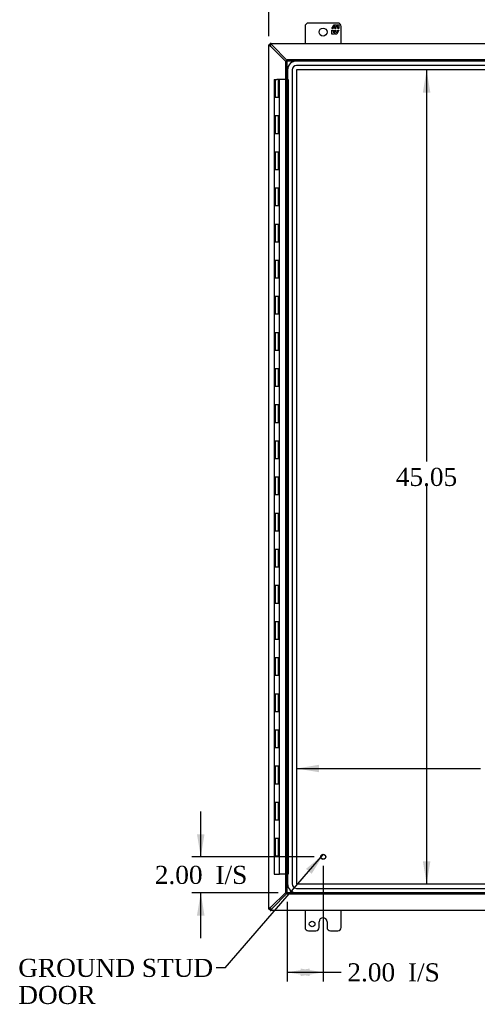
# Model space of a CAD drawing. Header units: inches. Extents: x 9 to 238, y 4 to 159.
# Tile 3 of 10: x 49 to 75, y 45 to 100. Entities that reach past the tile are written whole.
import ezdxf
from ezdxf.enums import TextEntityAlignment as Align

# ---------------------------------------------------------------- set-up
doc = ezdxf.new("R2010")
doc.units = ezdxf.units.IN
doc.header["$MEASUREMENT"] = 0
for name, color, linetype in [('COM48466', 7, 'CONTINUOUS'), ('COM70219', 7, 'CONTINUOUS'), ('COM70236-4', 7, 'CONTINUOUS'), ('COM71782-4', 7, 'CONTINUOUS'), ('DEFAULT', 7, 'CONTINUOUS'), ('FET07710', 7, 'CONTINUOUS'), ('HNG10620-44B', 7, 'CONTINUOUS'), ('HNG10620-44C', 7, 'CONTINUOUS'), ('STD21878', 7, 'CONTINUOUS')]:
    doc.layers.add(name, color=color, linetype=linetype)
doc.styles.add('SEACAD_TIMES_NEW_ROMAN', font='times.ttf')

# ---------------------------------------------------------------- blocks, each defined once
blk = doc.blocks.new('SEANNOT_GROUP2')
at = {"layer": 'DEFAULT', "linetype": 'Continuous'}
blk.add_hatch(color=136, dxfattribs=at).paths.add_polyline_path([(65.608, 52.525), (66.27, 53.606), (65.293, 52.798)])
at = {"layer": 'DEFAULT', "color": 136, "linetype": 'Continuous'}
blk.add_line((60.813, 47.319), (60.313, 47.319), dxfattribs=at)
blk.add_lwpolyline([(60.813, 47.319), (66.27, 53.606)], dxfattribs=at)
at = {"layer": 'DEFAULT', "color": 136, "linetype": 'Continuous', "style": 'SEACAD_TIMES_NEW_ROMAN'}
for s, p in [('GROUND STUD', (49.37, 47.819)), ('DOOR', (49.37, 46.319))]:
    blk.add_text(s, height=1, dxfattribs=at).set_placement(p, align=Align.TOP_LEFT)
blk = doc.blocks.new('GDIMGGROUP1')
at = {"layer": 'DEFAULT', "linetype": 'Continuous'}
for points in [[(59.26, 54.717), (59.469, 53.467), (59.677, 54.717)], [(59.26, 50.217), (59.677, 50.217), (59.469, 51.467)]]:
    blk.add_hatch(color=136, dxfattribs=at).paths.add_polyline_path(points)
at = {"layer": 'DEFAULT', "color": 136, "linetype": 'Continuous'}
for p, q in [((59.469, 53.467), (59.469, 55.967)), ((65.749, 53.467), (58.969, 53.467)), ((63.749, 51.467), (58.969, 51.467)), ((59.469, 48.967), (59.469, 51.467))]:
    blk.add_line(p, q, dxfattribs=at)
at = {"layer": 'DEFAULT', "color": 136, "linetype": 'Continuous', "style": 'SEACAD_TIMES_NEW_ROMAN'}
for s, p in [('2.00', (56.927, 52.967)), ('I/S', (60.281, 52.967))]:
    blk.add_text(s, height=1, dxfattribs=at).set_placement(p, align=Align.TOP_LEFT)
blk = doc.blocks.new('GDIMGGROUP15')
at = {"layer": 'DEFAULT', "linetype": 'Continuous'}
for points in [[(65.499, 46.863), (65.499, 47.28), (64.249, 47.072)], [(64.999, 46.863), (66.249, 47.072), (64.999, 47.28)]]:
    blk.add_hatch(color=136, dxfattribs=at).paths.add_polyline_path(points)
at = {"layer": 'DEFAULT', "color": 136, "linetype": 'Continuous'}
for p, q in [((66.249, 52.967), (66.249, 46.572)), ((64.249, 50.967), (64.249, 46.572)), ((64.249, 47.072), (66.732, 47.072)), ((66.732, 47.072), (67.232, 47.072))]:
    blk.add_line(p, q, dxfattribs=at)
at = {"layer": 'DEFAULT', "color": 136, "linetype": 'Continuous', "style": 'SEACAD_TIMES_NEW_ROMAN'}
for s, p in [('2.00', (67.582, 47.572)), ('I/S', (70.936, 47.572))]:
    blk.add_text(s, height=1, dxfattribs=at).set_placement(p, align=Align.TOP_LEFT)
blk = doc.blocks.new('GDIMGGROUP21')
at = {"layer": 'DEFAULT', "linetype": 'Continuous'}
for points in [[(64.49, 103.327), (63.24, 103.119), (64.49, 102.911)], [(97.99, 103.327), (97.99, 102.911), (99.24, 103.119)]]:
    blk.add_hatch(color=136, dxfattribs=at).paths.add_polyline_path(points)
at = {"layer": 'DEFAULT', "color": 136, "linetype": 'Continuous'}
for p, q in [((63.24, 98.896), (63.24, 103.619)), ((99.24, 98.896), (99.24, 103.619)), ((79.184, 103.119), (63.24, 103.119)), ((99.24, 103.119), (83.296, 103.119))]:
    blk.add_line(p, q, dxfattribs=at)
at = {"layer": 'DEFAULT', "color": 136, "linetype": 'Continuous', "style": 'SEACAD_TIMES_NEW_ROMAN'}
blk.add_text('36.00', height=1, dxfattribs=at).set_placement((79.534, 103.619), align=Align.TOP_LEFT)
blk = doc.blocks.new('GDIMGGROUP24')
at = {"layer": 'DEFAULT', "linetype": 'Continuous'}
for points in [[(72.177, 95.774), (71.968, 97.024), (71.76, 95.774)], [(72.177, 53.22), (71.76, 53.22), (71.968, 51.97)]]:
    blk.add_hatch(color=136, dxfattribs=at).paths.add_polyline_path(points)
at = {"layer": 'DEFAULT', "color": 136, "linetype": 'Continuous'}
for p, q in [((71.968, 97.024), (71.968, 75.347)), ((71.968, 73.997), (71.968, 51.97))]:
    blk.add_line(p, q, dxfattribs=at)
at = {"layer": 'DEFAULT', "color": 136, "linetype": 'Continuous', "style": 'SEACAD_TIMES_NEW_ROMAN'}
blk.add_text('45.05', height=1, dxfattribs=at).set_placement((70.262, 74.997), align=Align.TOP_LEFT)
blk = doc.blocks.new('GDIMGGROUP25')
at = {"layer": 'DEFAULT', "linetype": 'Continuous'}
for points in [[(66.019, 58.147), (66.019, 58.563), (64.769, 58.355)], [(87.999, 58.147), (89.249, 58.355), (87.999, 58.563)]]:
    blk.add_hatch(color=136, dxfattribs=at).paths.add_polyline_path(points)
at = {"layer": 'DEFAULT', "color": 136, "linetype": 'Continuous'}
for p, q in [((64.769, 58.355), (74.953, 58.355)), ((79.065, 58.355), (89.249, 58.355))]:
    blk.add_line(p, q, dxfattribs=at)
at = {"layer": 'DEFAULT', "color": 136, "linetype": 'Continuous', "style": 'SEACAD_TIMES_NEW_ROMAN'}
blk.add_text('24.48', height=1, dxfattribs=at).set_placement((75.303, 58.855), align=Align.TOP_LEFT)

msp = doc.modelspace()

# ---------------------------------------------------------------- linework, layer by layer
at = {"layer": 'COM48466', "color": 7}
for p, q in [((63.24, 98.425), (63.312, 98.425)), ((63.24, 98.425), (63.24, 98.396)), ((63.24, 50.599), (63.24, 98.396)), ((63.312, 98.396), (63.24, 98.396)), ((63.312, 98.425), (63.312, 98.396)), ((63.348, 98.32), (63.329, 98.353)), ((63.348, 98.32), (64.177, 97.498)), ((63.348, 50.674), (64.177, 51.496)), ((63.24, 50.569), (63.24, 50.599)), ((63.312, 50.599), (63.24, 50.599)), ((63.24, 50.569), (63.312, 50.569)), ((63.312, 50.569), (63.312, 50.599)), ((63.329, 50.642), (63.348, 50.674))]:
    msp.add_line(p, q, dxfattribs=at)
for centre, start, end in [((63.758, 99.118), 238.5398, 242.806), ((63.758, 49.876), 117.194, 121.4601)]:
    msp.add_arc(centre, 0.898, start, end, dxfattribs=at)
for points, knots in [([(63.29, 98.353), (63.288, 98.354), (63.285, 98.356), (63.28, 98.359), (63.275, 98.362), (63.271, 98.365), (63.266, 98.368), (63.262, 98.371), (63.258, 98.374), (63.254, 98.377), (63.248, 98.382), (63.244, 98.386), (63.242, 98.39), (63.24, 98.393), (63.24, 98.395), (63.24, 98.396)], [0, 0, 0, 0, 0.058508, 0.117588, 0.177234, 0.23744, 0.298196, 0.359495, 0.421327, 0.483683, 0.609872, 0.738031, 0.824554, 0.911887, 1, 1, 1, 1]), ([(63.329, 98.353), (63.327, 98.357), (63.324, 98.361), (63.32, 98.369), (63.319, 98.373), (63.316, 98.38), (63.314, 98.383), (63.313, 98.39), (63.312, 98.393), (63.312, 98.396)], [0, 0, 0, 0, 0.25, 0.25, 0.5, 0.5, 0.75, 0.75, 1, 1, 1, 1]), ([(63.24, 50.599), (63.24, 50.599), (63.24, 50.601), (63.241, 50.603), (63.242, 50.605), (63.243, 50.607), (63.245, 50.609), (63.247, 50.611), (63.249, 50.613), (63.252, 50.616), (63.256, 50.619), (63.262, 50.623), (63.271, 50.629), (63.28, 50.635), (63.287, 50.639), (63.29, 50.642)], [0, 0, 0, 0, 0.058839, 0.117335, 0.175479, 0.233264, 0.290679, 0.347718, 0.404373, 0.460635, 0.516498, 0.640635, 0.762642, 0.882451, 1, 1, 1, 1]), ([(63.312, 50.599), (63.312, 50.602), (63.313, 50.605), (63.314, 50.611), (63.316, 50.614), (63.319, 50.622), (63.32, 50.625), (63.324, 50.633), (63.327, 50.637), (63.329, 50.642)], [0, 0, 0, 0, 0.25, 0.25, 0.5, 0.5, 0.75, 0.75, 1, 1, 1, 1])]:
    msp.add_open_spline(points, degree=3, knots=knots, dxfattribs=at)
at = {"layer": 'COM70219', "color": 7}
for p, q in [((64.27, 97.023), (64.27, 51.971)), ((64.271, 97.023), (64.271, 51.971)), ((64.52, 97.023), (64.52, 51.971)), ((64.769, 97.023), (64.769, 51.971)), ((97.766, 97.523), (64.77, 97.523)), ((97.766, 97.522), (64.77, 97.522)), ((97.766, 97.273), (64.77, 97.273)), ((97.766, 97.024), (64.77, 97.024)), ((64.77, 97.023), (64.77, 51.971)), ((97.766, 97.023), (64.77, 97.023)), ((64.77, 51.971), (97.766, 51.971)), ((64.77, 51.97), (97.766, 51.97)), ((64.77, 51.721), (97.766, 51.721)), ((64.77, 51.472), (97.766, 51.472)), ((64.77, 51.471), (97.766, 51.471))]:
    msp.add_line(p, q, dxfattribs=at)
for centre, radius, start, end in [((64.77, 97.023), 0.5, 90, 180), ((64.77, 97.023), 0.499, 90, 180), ((64.77, 97.023), 0.25, 90, 180), ((64.77, 97.023), 0.001, 90, 180), ((64.77, 51.971), 0.5, 180, 270), ((64.77, 51.971), 0.499, 180, 270), ((64.77, 51.971), 0.25, 180, 270), ((64.77, 51.971), 0.001, 180, 270)]:
    msp.add_arc(centre, radius, start, end, dxfattribs=at)
at = {"layer": 'COM70236-4', "color": 7}
for p, q in [((63.312, 98.425), (63.312, 98.497)), ((63.342, 98.497), (63.312, 98.497)), ((63.342, 98.425), (63.312, 98.425)), ((63.342, 98.425), (63.342, 98.497)), ((63.342, 98.497), (99.139, 98.497)), ((63.417, 98.389), (63.385, 98.409)), ((64.249, 97.55), (63.417, 98.389)), ((63.417, 50.605), (64.249, 51.445)), ((63.312, 50.569), (63.312, 50.497)), ((63.312, 50.569), (63.342, 50.569)), ((63.312, 50.497), (63.342, 50.497)), ((63.342, 50.569), (63.342, 50.497)), ((99.139, 50.497), (63.342, 50.497)), ((63.385, 50.586), (63.417, 50.605))]:
    msp.add_line(p, q, dxfattribs=at)
for centre, start, end in [((62.59, 97.963), 27.2703, 31.3838), ((62.59, 51.032), 328.6162, 332.7296)]:
    msp.add_arc(centre, 0.931, start, end, dxfattribs=at)
for points, knots in [([(63.385, 98.447), (63.38, 98.454), (63.376, 98.461), (63.368, 98.473), (63.365, 98.478), (63.358, 98.487), (63.354, 98.491), (63.348, 98.496), (63.345, 98.497), (63.342, 98.497)], [0, 0, 0, 0, 0.25, 0.25, 0.5, 0.5, 0.75, 0.75, 1, 1, 1, 1]), ([(63.385, 98.409), (63.383, 98.409), (63.38, 98.411), (63.375, 98.414), (63.37, 98.416), (63.366, 98.418), (63.361, 98.42), (63.356, 98.422), (63.351, 98.424), (63.346, 98.425), (63.343, 98.425), (63.342, 98.425)], [0, 0, 0, 0, 0.10632, 0.211245, 0.314764, 0.41687, 0.517562, 0.641426, 0.7631, 0.88261, 1, 1, 1, 1]), ([(63.342, 50.569), (63.343, 50.569), (63.345, 50.569), (63.348, 50.57), (63.351, 50.57), (63.354, 50.571), (63.358, 50.573), (63.362, 50.574), (63.367, 50.576), (63.372, 50.579), (63.378, 50.582), (63.383, 50.585), (63.385, 50.586)], [0, 0, 0, 0, 0.078044, 0.157022, 0.236947, 0.317833, 0.399688, 0.482519, 0.608583, 0.736857, 0.867336, 1, 1, 1, 1]), ([(63.342, 50.497), (63.345, 50.497), (63.348, 50.499), (63.354, 50.504), (63.358, 50.507), (63.365, 50.516), (63.368, 50.522), (63.376, 50.534), (63.38, 50.54), (63.385, 50.547)], [0, 0, 0, 0, 0.25, 0.25, 0.5, 0.5, 0.75, 0.75, 1, 1, 1, 1])]:
    msp.add_open_spline(points, degree=3, knots=knots, dxfattribs=at)
at = {"layer": 'COM71782-4', "color": 7}
for p, q in [((64.249, 97.6), (64.249, 97.528)), ((64.249, 97.6), (98.293, 97.6)), ((64.177, 97.528), (64.249, 97.528)), ((64.177, 51.467), (64.177, 97.528)), ((64.249, 97.528), (98.293, 97.528)), ((64.249, 97.528), (64.285, 97.492)), ((64.249, 51.467), (64.249, 97.528)), ((64.249, 97.528), (64.285, 97.492)), ((64.177, 51.467), (64.249, 51.467)), ((64.249, 51.467), (64.285, 51.503)), ((64.249, 51.467), (64.285, 51.503)), ((98.293, 51.467), (64.249, 51.467)), ((64.249, 51.395), (64.249, 51.467)), ((98.293, 51.395), (64.249, 51.395))]:
    msp.add_line(p, q, dxfattribs=at)
at = {"layer": 'FET07710', "color": 7}
for p, q in [((65.24, 99.435), (65.24, 98.497)), ((67.053, 99.622), (65.428, 99.622)), ((66.73, 99.317), (66.852, 99.529)), ((66.794, 99.317), (66.73, 99.317)), ((66.73, 99.007), (66.73, 99.22)), ((66.73, 99.22), (66.794, 99.22)), ((66.893, 99.423), (66.794, 99.423)), ((66.794, 99.423), (66.794, 99.317)), ((66.794, 99.22), (66.794, 99.114)), ((66.852, 99.529), (66.962, 99.529)), ((66.893, 99.317), (66.893, 99.423)), ((66.952, 99.317), (66.893, 99.317)), ((66.893, 99.114), (66.893, 99.22)), ((66.893, 99.22), (66.952, 99.22)), ((67.051, 99.423), (66.952, 99.423)), ((66.952, 99.423), (66.952, 99.317)), ((66.952, 99.22), (66.952, 99.114)), ((66.962, 99.529), (66.962, 99.452)), ((66.962, 99.452), (67.006, 99.529)), ((67.115, 99.22), (66.993, 99.007)), ((67.006, 99.529), (67.115, 99.529)), ((67.051, 99.317), (67.051, 99.423)), ((67.115, 99.317), (67.051, 99.317)), ((67.051, 99.114), (67.051, 99.22)), ((67.051, 99.22), (67.115, 99.22)), ((67.115, 99.529), (67.115, 99.317)), ((67.24, 98.497), (67.24, 99.435)), ((66.839, 99.007), (66.73, 99.007)), ((66.794, 99.114), (66.893, 99.114)), ((66.884, 99.085), (66.839, 99.007)), ((66.884, 99.007), (66.884, 99.085)), ((66.993, 99.007), (66.884, 99.007)), ((66.952, 99.114), (67.051, 99.114)), ((65.24, 50.497), (65.24, 49.56)), ((67.24, 49.56), (67.24, 50.497)), ((66.022, 49.56), (66.022, 49.872)), ((66.24, 50.09), (66.24, 50.09)), ((66.458, 49.872), (66.458, 49.56)), ((65.428, 49.372), (65.834, 49.372)), ((66.646, 49.372), (67.053, 49.372))]:
    msp.add_line(p, q, dxfattribs=at)
for centre, radius in [((66.24, 99.122), 0.219), ((65.631, 49.747), 0.156)]:
    msp.add_circle(centre, radius, dxfattribs=at)
for centre, radius, start, end in [((65.428, 99.435), 0.187, 90, 180), ((67.053, 99.435), 0.188, 0, 90), ((66.24, 49.872), 0.218, 90, 180), ((66.24, 49.872), 0.218, 0, 90), ((65.428, 49.56), 0.188, 180, 270), ((65.834, 49.56), 0.188, 270, 0), ((66.646, 49.56), 0.188, 180, 270), ((67.053, 49.56), 0.188, 270, 0)]:
    msp.add_arc(centre, radius, start, end, dxfattribs=at)
at = {"layer": 'HNG10620-44B', "color": 7}
for p, q in [((63.679, 95.497), (63.525, 95.497)), ((63.525, 95.497), (63.525, 94.497)), ((63.525, 94.497), (63.679, 94.497)), ((63.679, 93.497), (63.525, 93.497)), ((63.525, 93.497), (63.525, 92.497)), ((63.525, 92.497), (63.679, 92.497)), ((63.679, 91.497), (63.525, 91.497)), ((63.525, 91.497), (63.525, 90.497)), ((63.525, 90.497), (63.679, 90.497)), ((63.679, 89.497), (63.525, 89.497)), ((63.525, 89.497), (63.525, 88.497)), ((63.525, 88.497), (63.679, 88.497)), ((63.679, 87.497), (63.525, 87.497)), ((63.525, 87.497), (63.525, 86.497)), ((63.525, 86.497), (63.679, 86.497)), ((63.679, 85.497), (63.525, 85.497)), ((63.525, 85.497), (63.525, 84.497)), ((63.525, 84.497), (63.679, 84.497)), ((63.679, 83.497), (63.525, 83.497)), ((63.525, 83.497), (63.525, 82.497)), ((63.525, 82.497), (63.679, 82.497)), ((63.679, 81.497), (63.525, 81.497)), ((63.525, 81.497), (63.525, 80.497)), ((63.525, 80.497), (63.679, 80.497)), ((63.679, 79.497), (63.525, 79.497)), ((63.525, 79.497), (63.525, 78.497)), ((63.525, 78.497), (63.679, 78.497)), ((63.679, 77.497), (63.525, 77.497)), ((63.525, 77.497), (63.525, 76.497)), ((63.525, 76.497), (63.679, 76.497)), ((63.679, 75.497), (63.525, 75.497)), ((63.525, 75.497), (63.525, 74.497)), ((63.525, 74.497), (63.679, 74.497)), ((63.679, 73.497), (63.525, 73.497)), ((63.525, 73.497), (63.525, 72.497)), ((63.525, 72.497), (63.679, 72.497)), ((63.679, 71.497), (63.525, 71.497)), ((63.525, 71.497), (63.525, 70.497)), ((63.525, 70.497), (63.679, 70.497)), ((63.679, 69.497), (63.525, 69.497)), ((63.525, 69.497), (63.525, 68.497)), ((63.525, 68.497), (63.679, 68.497)), ((63.679, 67.497), (63.525, 67.497)), ((63.525, 67.497), (63.525, 66.497)), ((63.525, 66.497), (63.679, 66.497)), ((63.679, 65.497), (63.525, 65.497)), ((63.525, 65.497), (63.525, 64.497)), ((63.525, 64.497), (63.679, 64.497)), ((63.679, 63.497), (63.525, 63.497)), ((63.525, 63.497), (63.525, 62.497)), ((63.525, 62.497), (63.679, 62.497)), ((63.679, 61.497), (63.525, 61.497)), ((63.525, 61.497), (63.525, 60.497)), ((63.525, 60.497), (63.679, 60.497)), ((63.679, 59.497), (63.525, 59.497)), ((63.525, 59.497), (63.525, 58.497)), ((63.525, 58.497), (63.679, 58.497)), ((63.679, 57.497), (63.525, 57.497)), ((63.525, 57.497), (63.525, 56.497)), ((63.525, 56.497), (63.679, 56.497)), ((63.679, 55.497), (63.525, 55.497)), ((63.525, 55.497), (63.525, 54.497)), ((63.525, 54.497), (63.679, 54.497)), ((63.679, 53.497), (63.525, 53.497)), ((63.525, 53.497), (63.525, 52.497)), ((63.525, 52.497), (63.833, 52.497))]:
    msp.add_line(p, q, dxfattribs=at)
at = {"layer": 'HNG10620-44C', "color": 7}
for p, q in [((63.525, 96.497), (63.679, 96.497)), ((63.525, 96.497), (63.525, 95.497)), ((63.585, 96.497), (63.585, 95.497)), ((64.177, 96.497), (63.679, 96.497)), ((63.762, 96.497), (63.762, 95.497)), ((63.773, 95.497), (63.773, 96.497)), ((63.815, 96.497), (63.815, 95.497)), ((63.833, 95.497), (63.833, 96.497)), ((64.22, 96.497), (64.177, 96.497)), ((64.249, 96.497), (64.22, 96.497)), ((64.249, 96.497), (64.309, 96.497)), ((64.309, 96.497), (64.309, 52.497)), ((63.679, 95.497), (63.525, 95.497)), ((63.833, 95.497), (63.679, 95.497)), ((63.833, 94.497), (63.833, 95.497)), ((63.525, 94.497), (63.679, 94.497)), ((63.525, 94.497), (63.525, 93.497)), ((63.585, 94.497), (63.585, 93.497)), ((63.679, 94.497), (63.833, 94.497)), ((63.762, 94.497), (63.762, 93.497)), ((63.773, 93.497), (63.773, 94.497)), ((63.815, 94.497), (63.815, 93.497)), ((63.833, 93.497), (63.833, 94.497)), ((63.679, 93.497), (63.525, 93.497)), ((63.833, 93.497), (63.679, 93.497)), ((63.833, 92.497), (63.833, 93.497)), ((63.525, 92.497), (63.679, 92.497)), ((63.525, 92.497), (63.525, 91.497)), ((63.585, 92.497), (63.585, 91.497)), ((63.679, 92.497), (63.833, 92.497)), ((63.762, 92.497), (63.762, 91.497)), ((63.773, 91.497), (63.773, 92.497)), ((63.815, 92.497), (63.815, 91.497)), ((63.833, 91.497), (63.833, 92.497)), ((63.679, 91.497), (63.525, 91.497)), ((63.833, 91.497), (63.679, 91.497)), ((63.833, 90.497), (63.833, 91.497)), ((63.525, 90.497), (63.679, 90.497)), ((63.525, 90.497), (63.525, 89.497)), ((63.585, 90.497), (63.585, 89.497)), ((63.679, 90.497), (63.833, 90.497)), ((63.762, 90.497), (63.762, 89.497)), ((63.773, 89.497), (63.773, 90.497)), ((63.815, 90.497), (63.815, 89.497)), ((63.833, 89.497), (63.833, 90.497)), ((63.679, 89.497), (63.525, 89.497)), ((63.833, 89.497), (63.679, 89.497)), ((63.833, 88.497), (63.833, 89.497)), ((63.525, 88.497), (63.679, 88.497)), ((63.525, 88.497), (63.525, 87.497)), ((63.585, 88.497), (63.585, 87.497)), ((63.679, 88.497), (63.833, 88.497)), ((63.762, 88.497), (63.762, 87.497)), ((63.773, 87.497), (63.773, 88.497)), ((63.815, 88.497), (63.815, 87.497)), ((63.833, 87.497), (63.833, 88.497)), ((63.679, 87.497), (63.525, 87.497)), ((63.833, 87.497), (63.679, 87.497)), ((63.833, 86.497), (63.833, 87.497)), ((63.525, 86.497), (63.679, 86.497)), ((63.525, 86.497), (63.525, 85.497)), ((63.585, 86.497), (63.585, 85.497)), ((63.679, 86.497), (63.833, 86.497)), ((63.762, 86.497), (63.762, 85.497)), ((63.773, 85.497), (63.773, 86.497)), ((63.815, 86.497), (63.815, 85.497)), ((63.833, 85.497), (63.833, 86.497)), ((63.679, 85.497), (63.525, 85.497)), ((63.833, 85.497), (63.679, 85.497)), ((63.833, 84.497), (63.833, 85.497)), ((63.525, 84.497), (63.679, 84.497)), ((63.525, 84.497), (63.525, 83.497)), ((63.585, 84.497), (63.585, 83.497)), ((63.679, 84.497), (63.833, 84.497)), ((63.762, 84.497), (63.762, 83.497)), ((63.773, 83.497), (63.773, 84.497)), ((63.815, 84.497), (63.815, 83.497)), ((63.833, 83.497), (63.833, 84.497)), ((63.679, 83.497), (63.525, 83.497)), ((63.833, 83.497), (63.679, 83.497)), ((63.833, 82.497), (63.833, 83.497)), ((63.525, 82.497), (63.679, 82.497)), ((63.525, 82.497), (63.525, 81.497)), ((63.585, 82.497), (63.585, 81.497)), ((63.679, 82.497), (63.833, 82.497)), ((63.762, 82.497), (63.762, 81.497)), ((63.773, 81.497), (63.773, 82.497)), ((63.815, 82.497), (63.815, 81.497)), ((63.833, 81.497), (63.833, 82.497)), ((63.679, 81.497), (63.525, 81.497)), ((63.833, 81.497), (63.679, 81.497)), ((63.833, 80.497), (63.833, 81.497)), ((63.525, 80.497), (63.679, 80.497)), ((63.525, 80.497), (63.525, 79.497)), ((63.585, 80.497), (63.585, 79.497)), ((63.679, 80.497), (63.833, 80.497)), ((63.762, 80.497), (63.762, 79.497)), ((63.773, 79.497), (63.773, 80.497)), ((63.815, 80.497), (63.815, 79.497)), ((63.833, 79.497), (63.833, 80.497)), ((63.679, 79.497), (63.525, 79.497)), ((63.833, 79.497), (63.679, 79.497)), ((63.833, 78.497), (63.833, 79.497)), ((63.525, 78.497), (63.679, 78.497)), ((63.525, 78.497), (63.525, 77.497)), ((63.585, 78.497), (63.585, 77.497)), ((63.679, 78.497), (63.833, 78.497)), ((63.762, 78.497), (63.762, 77.497)), ((63.773, 77.497), (63.773, 78.497)), ((63.815, 78.497), (63.815, 77.497)), ((63.833, 77.497), (63.833, 78.497)), ((63.679, 77.497), (63.525, 77.497)), ((63.833, 77.497), (63.679, 77.497)), ((63.833, 76.497), (63.833, 77.497)), ((63.525, 76.497), (63.679, 76.497)), ((63.525, 76.497), (63.525, 75.497)), ((63.585, 76.497), (63.585, 75.497)), ((63.679, 76.497), (63.833, 76.497)), ((63.762, 76.497), (63.762, 75.497)), ((63.773, 75.497), (63.773, 76.497)), ((63.815, 76.497), (63.815, 75.497)), ((63.833, 75.497), (63.833, 76.497)), ((63.679, 75.497), (63.525, 75.497)), ((63.833, 75.497), (63.679, 75.497)), ((63.833, 74.497), (63.833, 75.497)), ((63.525, 74.497), (63.679, 74.497)), ((63.525, 74.497), (63.525, 73.497)), ((63.585, 74.497), (63.585, 73.497)), ((63.679, 74.497), (63.833, 74.497)), ((63.762, 74.497), (63.762, 73.497)), ((63.773, 73.497), (63.773, 74.497)), ((63.815, 74.497), (63.815, 73.497)), ((63.833, 73.497), (63.833, 74.497)), ((63.679, 73.497), (63.525, 73.497)), ((63.833, 73.497), (63.679, 73.497)), ((63.833, 72.497), (63.833, 73.497)), ((63.525, 72.497), (63.679, 72.497)), ((63.525, 72.497), (63.525, 71.497)), ((63.585, 72.497), (63.585, 71.497)), ((63.679, 72.497), (63.833, 72.497)), ((63.762, 72.497), (63.762, 71.497)), ((63.773, 71.497), (63.773, 72.497)), ((63.815, 72.497), (63.815, 71.497)), ((63.833, 71.497), (63.833, 72.497)), ((63.679, 71.497), (63.525, 71.497)), ((63.833, 71.497), (63.679, 71.497)), ((63.833, 70.497), (63.833, 71.497)), ((63.525, 70.497), (63.679, 70.497)), ((63.525, 70.497), (63.525, 69.497)), ((63.585, 70.497), (63.585, 69.497)), ((63.679, 70.497), (63.833, 70.497)), ((63.762, 70.497), (63.762, 69.497)), ((63.773, 69.497), (63.773, 70.497)), ((63.815, 70.497), (63.815, 69.497)), ((63.833, 69.497), (63.833, 70.497)), ((63.679, 69.497), (63.525, 69.497)), ((63.833, 69.497), (63.679, 69.497)), ((63.833, 68.497), (63.833, 69.497)), ((63.525, 68.497), (63.679, 68.497)), ((63.525, 68.497), (63.525, 67.497)), ((63.585, 68.497), (63.585, 67.497)), ((63.679, 68.497), (63.833, 68.497)), ((63.762, 68.497), (63.762, 67.497)), ((63.773, 67.497), (63.773, 68.497)), ((63.815, 68.497), (63.815, 67.497)), ((63.833, 67.497), (63.833, 68.497)), ((63.679, 67.497), (63.525, 67.497)), ((63.833, 67.497), (63.679, 67.497)), ((63.833, 66.497), (63.833, 67.497)), ((63.525, 66.497), (63.679, 66.497)), ((63.525, 66.497), (63.525, 65.497)), ((63.585, 66.497), (63.585, 65.497)), ((63.679, 66.497), (63.833, 66.497)), ((63.762, 66.497), (63.762, 65.497)), ((63.773, 65.497), (63.773, 66.497)), ((63.815, 66.497), (63.815, 65.497)), ((63.833, 65.497), (63.833, 66.497)), ((63.679, 65.497), (63.525, 65.497)), ((63.833, 65.497), (63.679, 65.497)), ((63.833, 64.497), (63.833, 65.497)), ((63.525, 64.497), (63.679, 64.497)), ((63.525, 64.497), (63.525, 63.497)), ((63.585, 64.497), (63.585, 63.497)), ((63.679, 64.497), (63.833, 64.497)), ((63.762, 64.497), (63.762, 63.497)), ((63.773, 63.497), (63.773, 64.497)), ((63.815, 64.497), (63.815, 63.497)), ((63.833, 63.497), (63.833, 64.497)), ((63.679, 63.497), (63.525, 63.497)), ((63.833, 63.497), (63.679, 63.497)), ((63.833, 62.497), (63.833, 63.497)), ((63.525, 62.497), (63.679, 62.497)), ((63.525, 62.497), (63.525, 61.497)), ((63.585, 62.497), (63.585, 61.497)), ((63.679, 62.497), (63.833, 62.497)), ((63.762, 62.497), (63.762, 61.497)), ((63.773, 61.497), (63.773, 62.497)), ((63.815, 62.497), (63.815, 61.497)), ((63.833, 61.497), (63.833, 62.497)), ((63.679, 61.497), (63.525, 61.497)), ((63.833, 61.497), (63.679, 61.497)), ((63.833, 60.497), (63.833, 61.497)), ((63.525, 60.497), (63.679, 60.497)), ((63.525, 60.497), (63.525, 59.497)), ((63.585, 60.497), (63.585, 59.497)), ((63.679, 60.497), (63.833, 60.497)), ((63.762, 60.497), (63.762, 59.497)), ((63.773, 59.497), (63.773, 60.497)), ((63.815, 60.497), (63.815, 59.497)), ((63.833, 59.497), (63.833, 60.497)), ((63.679, 59.497), (63.525, 59.497)), ((63.833, 59.497), (63.679, 59.497)), ((63.833, 58.497), (63.833, 59.497)), ((63.525, 58.497), (63.679, 58.497)), ((63.525, 58.497), (63.525, 57.497)), ((63.585, 58.497), (63.585, 57.497)), ((63.679, 58.497), (63.833, 58.497)), ((63.762, 58.497), (63.762, 57.497)), ((63.773, 57.497), (63.773, 58.497)), ((63.815, 58.497), (63.815, 57.497)), ((63.833, 57.497), (63.833, 58.497)), ((63.679, 57.497), (63.525, 57.497)), ((63.833, 57.497), (63.679, 57.497)), ((63.833, 56.497), (63.833, 57.497)), ((63.525, 56.497), (63.679, 56.497)), ((63.525, 56.497), (63.525, 55.497)), ((63.585, 56.497), (63.585, 55.497)), ((63.679, 56.497), (63.833, 56.497)), ((63.762, 56.497), (63.762, 55.497)), ((63.773, 55.497), (63.773, 56.497)), ((63.815, 56.497), (63.815, 55.497)), ((63.833, 55.497), (63.833, 56.497)), ((63.679, 55.497), (63.525, 55.497)), ((63.833, 55.497), (63.679, 55.497)), ((63.833, 54.497), (63.833, 55.497)), ((63.525, 54.497), (63.679, 54.497)), ((63.525, 54.497), (63.525, 53.497)), ((63.585, 54.497), (63.585, 53.497)), ((63.679, 54.497), (63.833, 54.497)), ((63.762, 54.497), (63.762, 53.497)), ((63.773, 53.497), (63.773, 54.497)), ((63.815, 54.497), (63.815, 53.497)), ((63.833, 53.497), (63.833, 54.497)), ((63.679, 53.497), (63.525, 53.497)), ((63.833, 53.497), (63.679, 53.497)), ((63.833, 52.497), (63.833, 53.497)), ((64.177, 52.497), (63.833, 52.497)), ((64.22, 52.497), (64.177, 52.497)), ((64.249, 52.497), (64.22, 52.497)), ((64.249, 52.497), (64.309, 52.497))]:
    msp.add_line(p, q, dxfattribs=at)
at = {"layer": 'STD21878', "color": 7}
for radius in [0.141, 0.125]:
    msp.add_circle((66.249, 53.467), radius, dxfattribs=at)

# ---------------------------------------------------------------- block references
at = {"layer": 'DEFAULT', "color": 7}
for name in ['GDIMGGROUP21', 'GDIMGGROUP24', 'GDIMGGROUP25', 'GDIMGGROUP1', 'SEANNOT_GROUP2', 'GDIMGGROUP15']:
    msp.add_blockref(name, (0, 0), dxfattribs=at)

doc.saveas('drawing.dxf')
